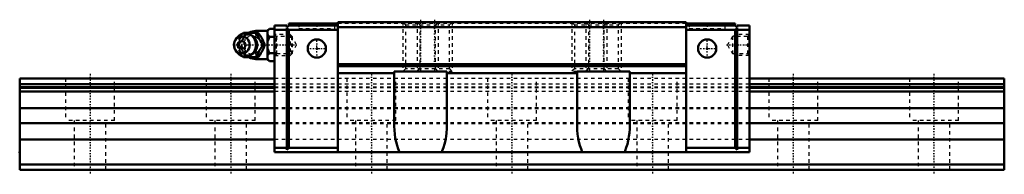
# Model space of a CAD drawing. Header units: millimetres. Extents: x -20 to 260, y -1 to 43.
import ezdxf

# ---------------------------------------------------------------- set-up
doc = ezdxf.new("R2010")
doc.units = ezdxf.units.MM
doc.linetypes.add('Center', pattern=[1.5, 0.45, -0.5, 0.05, -0.5])
doc.linetypes.add('Dashed', pattern=[2, 1, -1])
for name, color, linetype, lineweight in [('2d ConnectionPoints', 7, 'Continuous', 50), ('AM_0', 7, 'Continuous', 50), ('AM_4', 3, 'Continuous', 25), ('AM_5', 3, 'Continuous', 25), ('AM_7', 7, 'Center', 25), ('AM_9', 6, 'Dashed', 25)]:
    doc.layers.add(name, color=color, linetype=linetype, lineweight=lineweight)

# ---------------------------------------------------------------- blocks, each defined once
blk = doc.blocks.new('1_SRG_B_M6F_grease_nipple_joint_0_in_SRG30XLC1SS280LPG200BM6F7250001_0')
at = {"layer": 'AM_0'}
for p, q in [((50.5, 39.5), (47.2, 39.5)), ((51, 40.12), (50.5, 39.62)), ((50.5, 39.62), (50.5, 31.38)), ((51, 40.12), (52.5, 40.12)), ((41.7, 37.46), (41.34, 36.94)), ((43.43, 38.7), (43.65, 39)), ((43.65, 39), (47.83, 39)), ((51, 37.81), (52.5, 37.81)), ((41.34, 34.06), (41.7, 33.54)), ((49.27, 35.5), (49.71, 35.5)), ((43.65, 32), (43.42, 32.3)), ((43.65, 32), (47.83, 32)), ((47.2, 31.5), (50.5, 31.5)), ((50.5, 31.38), (51, 30.88)), ((51, 33.19), (52.5, 33.19)), ((51, 30.88), (52.5, 30.88))]:
    blk.add_line(p, q, dxfattribs=at)
for points in [[(51, 40.12), (50.71, 39.8), (50.5, 39.46)], [(47.4, 39), (47.58, 38.45), (47.68, 38.17), (47.8, 37.88), (47.98, 37.48), (48.21, 37.05), (48.45, 36.65), (48.72, 36.25), (49, 35.87), (49.27, 35.5)], [(49.71, 35.5), (49.58, 35.86), (49.45, 36.23), (49.28, 36.63), (49.09, 37.03), (48.78, 37.59), (48.43, 38.16), (48.13, 38.59), (47.83, 39)], [(50.5, 38.47), (50.56, 38.36), (50.75, 38.08), (51, 37.81)], [(51, 37.81), (50.71, 37.17), (50.5, 36.49)], [(49.27, 35.5), (48.87, 34.95), (48.67, 34.67), (48.47, 34.38), (48.22, 33.98), (48, 33.55), (47.81, 33.15), (47.65, 32.75), (47.52, 32.37), (47.4, 32)], [(47.83, 32), (48.1, 32.36), (48.35, 32.73), (48.61, 33.13), (48.85, 33.53), (49.15, 34.09), (49.4, 34.66), (49.56, 35.09), (49.71, 35.5)], [(50.5, 34.51), (50.56, 34.3), (50.75, 33.74), (51, 33.19)], [(51, 33.19), (50.71, 32.87), (50.5, 32.53)], [(50.5, 31.54), (50.56, 31.44), (50.75, 31.15), (51, 30.88)]]:
    blk.add_lwpolyline(points, dxfattribs=at)
for centre, radius, start, end in [((47.2, 35.5), 4, 90, 118.5998), ((44.16, 35.5), 3.3, 270, 90), ((47.2, 35.5), 4, 241.1241, 270)]:
    blk.add_arc(centre, radius, start, end, dxfattribs=at)
for major_axis in [(0, 2.42), (0, -1.12)]:
    blk.add_ellipse((43.15, 35.5), major_axis=major_axis, ratio=0.927184, dxfattribs=at)
blk.add_ellipse((44.16, 35.5), major_axis=(0, 3.3), ratio=0.927184, start_param=2.207257, end_param=7.217521, dxfattribs=at)
at = {"layer": 'AM_4'}
for p, q in [((47.2, 39.5), (47.2, 39.01)), ((47.2, 31.99), (47.2, 31.5))]:
    blk.add_line(p, q, dxfattribs=at)
blk.add_ellipse((44.97, 35.5), major_axis=(0, 2.97), ratio=0.927184, start_param=3.499913, end_param=5.924864, dxfattribs=at)
at = {"layer": 'AM_5', "linetype": 'Dashed'}
for p, q in [((53.04, 32.5), (53.04, 38.5)), ((52.5, 32.5), (53.04, 33.11))]:
    blk.add_line(p, q, dxfattribs=at)
at = {"layer": 'AM_7'}
for p, q in [((47.2, 31.3), (47.2, 39.7)), ((44.16, 32.04), (44.16, 38.97)), ((40.69, 35.5), (59.03, 35.5))]:
    blk.add_line(p, q, dxfattribs=at)
at = {"layer": 'AM_9'}
for p, q in [((47.2, 39.01), (47.2, 31.99)), ((56.89, 38.5), (52.5, 38.5)), ((57.5, 37.89), (56.89, 38.5)), ((56.89, 38.5), (56.89, 32.5)), ((57.5, 37.89), (57.5, 33.11)), ((41.78, 35.5), (42.21, 35.5)), ((47.45, 35.52), (47.45, 35.5)), ((47.45, 35.5), (47.45, 35.43)), ((52.5, 32.5), (56.89, 32.5)), ((56.89, 32.5), (57.5, 33.11))]:
    blk.add_line(p, q, dxfattribs=at)
for points in [[(41.78, 35.5), (41.9, 35.86), (42.03, 36.24), (42.1, 36.42)], [(44.08, 39), (43.96, 38.64), (43.82, 38.27), (43.66, 37.87), (43.46, 37.47), (43.16, 36.91), (42.81, 36.34), (42.51, 35.91), (42.21, 35.5)], [(46.21, 33.05), (46.1, 32.98), (45.87, 32.85), (45.62, 32.75), (45.36, 32.68), (45.1, 32.63), (44.83, 32.62), (44.56, 32.63), (44.3, 32.68), (44.04, 32.75), (43.79, 32.86), (43.55, 32.99), (43.32, 33.15), (43.11, 33.33), (42.92, 33.53), (42.75, 33.76), (42.6, 34), (42.47, 34.26), (42.37, 34.53), (42.29, 34.81), (42.24, 35.1), (42.22, 35.39), (42.22, 35.69), (42.25, 35.98), (42.31, 36.26), (42.39, 36.54), (42.5, 36.81), (42.63, 37.06), (42.79, 37.3), (42.96, 37.52), (43.16, 37.72), (43.37, 37.89), (43.6, 38.04), (43.84, 38.17), (44.09, 38.26), (44.34, 38.33), (44.61, 38.37), (44.88, 38.38), (45.14, 38.36), (45.41, 38.31), (45.67, 38.23), (45.92, 38.12), (46.14, 38)], [(42.45, 37.2), (42.59, 37.45), (42.84, 37.85), (43.1, 38.25), (43.38, 38.63), (43.43, 38.7)], [(46.14, 38), (46.15, 37.99), (46.38, 37.83), (46.58, 37.64), (46.67, 37.55)], [(48.36, 36.83), (48.03, 37.16), (47.64, 37.47), (47.2, 37.75)], [(42.08, 34.62), (42.03, 34.75), (41.9, 35.13), (41.78, 35.5)], [(42.21, 35.5), (42.47, 35.14), (42.73, 34.77), (42.99, 34.37), (43.23, 33.97), (43.53, 33.41), (43.78, 32.84), (43.94, 32.41), (44.08, 32)], [(43.42, 32.3), (43.38, 32.36), (43.11, 32.74), (42.85, 33.12), (42.6, 33.53), (42.39, 33.92)], [(47.2, 33.25), (47.66, 33.54), (48.04, 33.85), (48.35, 34.16)], [(48.77, 34.79), (48.88, 35.14), (48.92, 35.49), (48.89, 35.84), (48.78, 36.18), (48.77, 36.19)], [(46.52, 33.3), (46.33, 33.14), (46.21, 33.05)]]:
    blk.add_lwpolyline(points, dxfattribs=at)
blk.add_arc((47.2, 35.5), 4, 118.5998, 241.1241, dxfattribs=at)
for centre, major_axis, start_param, end_param in [((44.16, 35.5), (0, 3.3), 0.934336, 2.207257), ((44.97, 35.5), (0, 2.97), 5.924864, 7.135838), ((46.05, 35.5), (0, -2.57), 2.639469, 6.785309), ((44.97, 35.5), (0, 2.97), 2.211141, 3.499913)]:
    blk.add_ellipse(centre, major_axis=major_axis, ratio=0.927184, start_param=start_param, end_param=end_param, dxfattribs=at)
for centre, major_axis in [((44.7, 35.5), (0, -2.97)), ((46.18, 35.5), (0, -3.44))]:
    blk.add_ellipse(centre, major_axis=major_axis, ratio=0.927184, dxfattribs=at)
blk = doc.blocks.new('2_SRG30XLCSSB_M6F1_Slide25_65_0_in_SRG30XLC1SS280LPG200BM6F7250001_0')
at = {"layer": 'AM_0'}
for p, q in [((56, 41), (52.5, 41)), ((52.5, 41), (52.5, 5)), ((56, 39.8), (52.5, 39.8)), ((56, 40.5), (56.5, 41)), ((56, 41), (56, 40.5)), ((56.5, 39.8), (56, 40.3)), ((56, 40.3), (56, 5.7)), ((56.5, 41.6), (70.5, 41.6)), ((56.5, 41.6), (56.5, 41)), ((70.5, 41), (56.5, 41)), ((56.5, 39.8), (56.5, 6.2)), ((70.5, 39.8), (56.5, 39.8)), ((169.5, 42), (70.5, 42)), ((70.5, 42), (70.5, 5)), ((169.5, 40.6), (70.5, 40.6)), ((169.5, 42), (169.5, 5)), ((183.5, 41.6), (169.5, 41.6)), ((169.5, 41), (183.5, 41)), ((169.5, 39.8), (183.5, 39.8)), ((183.5, 41.6), (183.5, 41)), ((184, 40.5), (183.5, 41)), ((183.5, 39.8), (184, 40.3)), ((183.5, 39.8), (183.5, 6.2)), ((184, 41), (187.5, 41)), ((184, 41), (184, 40.5)), ((184, 40.3), (184, 5.7)), ((184, 39.8), (187.5, 39.8)), ((187.5, 41), (187.5, 5)), ((169.5, 30), (70.5, 30)), ((169.5, 29.5), (70.5, 29.5)), ((86.5, 12.8), (86.5, 28)), ((86.5, 28), (101.5, 28)), ((101.5, 28), (101.5, 12.8)), ((138.5, 28), (153.5, 28)), ((138.5, 12.8), (138.5, 28)), ((153.5, 28), (153.5, 12.8)), ((86.5, 27.52), (70.5, 27.52)), ((138.5, 27.52), (101.5, 27.52)), ((169.5, 27.52), (153.5, 27.52)), ((56, 6.2), (52.5, 6.2)), ((56, 5.7), (56.5, 6.2)), ((70.5, 6.2), (56.5, 6.2)), ((169.5, 6.2), (183.5, 6.2)), ((184, 5.7), (183.5, 6.2)), ((184, 6.2), (187.5, 6.2)), ((187.5, 5), (52.5, 5))]:
    blk.add_line(p, q, dxfattribs=at)
for points in [[(88, 5), (87.63, 5.94), (87.31, 6.92), (87.04, 7.96), (86.82, 9.03), (86.66, 10.12), (86.55, 11.24), (86.5, 12.37), (86.5, 12.8)], [(101.5, 12.8), (101.47, 11.66), (101.39, 10.54), (101.24, 9.43), (101.05, 8.35), (100.8, 7.3), (100.5, 6.3), (100.14, 5.34), (100, 5)], [(140, 5), (139.63, 5.94), (139.31, 6.92), (139.04, 7.96), (138.82, 9.03), (138.66, 10.12), (138.55, 11.24), (138.5, 12.37), (138.5, 12.8)], [(153.5, 12.8), (153.47, 11.66), (153.39, 10.54), (153.24, 9.43), (153.05, 8.35), (152.8, 7.3), (152.5, 6.3), (152.14, 5.34), (152, 5)]]:
    blk.add_lwpolyline(points, dxfattribs=at)
for centre in [(64.5, 34.5), (175.5, 34.5)]:
    blk.add_circle(centre, 2.6, dxfattribs=at)
at = {"layer": 'AM_5', "linetype": 'Dashed'}
for p, q in [((89, 42), (89, 28)), ((93, 42), (93, 28)), ((99, 42), (99, 28)), ((103, 42), (103, 28)), ((137, 42), (137, 28)), ((141, 42), (141, 28)), ((147, 42), (147, 28)), ((151, 42), (151, 28)), ((56.5, 38.5), (56.5, 32.5)), ((183.1, 37.96), (183.5, 38.5)), ((187.5, 38.5), (183.5, 38.5)), ((183.5, 38.5), (183.5, 32.5)), ((183.1, 33.04), (183.5, 32.5)), ((187.5, 32.5), (183.5, 32.5))]:
    blk.add_line(p, q, dxfattribs=at)
at = {"layer": 'AM_7'}
for p, q in [((94, 42.7), (94, 27.3)), ((98, 42.7), (98, 27.3)), ((142, 42.7), (142, 27.3)), ((146, 42.7), (146, 27.3)), ((64.5, 41.67), (64.5, 40.13)), ((175.5, 41.67), (175.5, 40.13)), ((64.5, 31.77), (64.5, 37.23)), ((175.5, 31.77), (175.5, 37.23)), ((61.77, 34.5), (67.23, 34.5)), ((172.77, 34.5), (178.23, 34.5)), ((180.97, 35.5), (187.81, 35.5))]:
    blk.add_line(p, q, dxfattribs=at)
at = {"layer": 'AM_9'}
for p, q in [((59.4, 41.6), (59.4, 40.2)), ((59.4, 40.2), (69.6, 40.2)), ((69.6, 40.2), (69.6, 41.6)), ((169.5, 41.6), (70.5, 41.6)), ((89, 42), (89.75, 41.25)), ((89.75, 41.25), (89.75, 28.75)), ((89.75, 41.25), (102.25, 41.25)), ((93, 42), (93.75, 41.25)), ((93.75, 41.25), (93.75, 28.75)), ((98.25, 41.25), (99, 42)), ((98.25, 28.75), (98.25, 41.25)), ((102.25, 41.25), (103, 42)), ((102.25, 28.75), (102.25, 41.25)), ((137, 42), (137.75, 41.25)), ((137.75, 41.25), (137.75, 28.75)), ((137.75, 41.25), (150.25, 41.25)), ((141, 42), (141.75, 41.25)), ((141.75, 41.25), (141.75, 28.75)), ((146.25, 41.25), (147, 42)), ((146.25, 28.75), (146.25, 41.25)), ((150.25, 41.25), (151, 42)), ((150.25, 28.75), (150.25, 41.25)), ((170.4, 41.6), (170.4, 40.2)), ((170.4, 40.2), (180.6, 40.2)), ((180.6, 40.2), (180.6, 41.6)), ((53.04, 37.96), (52.5, 38.5)), ((57.3, 37.96), (53.04, 37.96)), ((53.04, 37.96), (53.04, 33.04)), ((58.72, 35.5), (57.3, 37.96)), ((57.3, 37.96), (57.3, 33.04)), ((182.7, 37.96), (181.28, 35.5)), ((186.96, 37.96), (182.7, 37.96)), ((182.7, 37.96), (182.7, 33.04)), ((187.5, 38.5), (186.96, 37.96)), ((186.96, 37.96), (186.96, 33.04)), ((57.3, 33.04), (58.72, 35.5)), ((181.28, 35.5), (182.7, 33.04)), ((52.5, 32.5), (53.04, 33.04)), ((53.04, 33.04), (57.3, 33.04)), ((182.7, 33.04), (186.96, 33.04)), ((186.96, 33.04), (187.5, 32.5)), ((89.75, 28.75), (89, 28)), ((102.25, 28.75), (89.75, 28.75)), ((93.75, 28.75), (93, 28)), ((99, 28), (98.25, 28.75)), ((103, 28), (101.5, 28)), ((103, 28), (102.25, 28.75)), ((137.75, 28.75), (137, 28)), ((138.5, 28), (137, 28)), ((150.25, 28.75), (137.75, 28.75)), ((141.75, 28.75), (141, 28)), ((147, 28), (146.25, 28.75)), ((151, 28), (150.25, 28.75)), ((187.5, 26), (52.5, 26)), ((187.5, 24.34), (52.5, 24.34)), ((187.5, 23.52), (52.5, 23.52)), ((187.5, 23.27), (52.5, 23.27)), ((187.5, 22.3), (52.5, 22.3)), ((187.5, 17.59), (52.5, 17.59)), ((187.5, 17.38), (52.5, 17.38)), ((187.5, 13.32), (52.5, 13.32)), ((187.5, 13.11), (52.5, 13.11)), ((187.5, 8.6), (52.5, 8.6))]:
    blk.add_line(p, q, dxfattribs=at)
blk = doc.blocks.new('3_SRG30XLC28020_Track_0_in_SRG30XLC1SS280LPG200BM6F7250001_0')
at = {"layer": 'AM_0'}
for p, q in [((52.5, 26), (-20, 26)), ((-20, 26), (-20, 0)), ((260, 26), (187.5, 26)), ((260, 26), (260, 0)), ((52.5, 24.34), (-20, 24.34)), ((52.5, 23.52), (-20, 23.52)), ((52.5, 23.27), (-20, 23.27)), ((260, 24.34), (187.5, 24.34)), ((260, 23.52), (187.5, 23.52)), ((260, 23.27), (187.5, 23.27)), ((52.5, 22.3), (-20, 22.3)), ((260, 22.3), (187.5, 22.3)), ((52.5, 8.6), (-20, 8.6)), ((260, 8.6), (187.5, 8.6)), ((260, 1.5), (-20, 1.5)), ((260, 0), (-20, 0))]:
    blk.add_line(p, q, dxfattribs=at)
at = {"layer": 'AM_4'}
for p, q in [((52.5, 17.59), (-20, 17.59)), ((52.5, 17.38), (-20, 17.38)), ((260, 17.59), (187.5, 17.59)), ((260, 17.38), (187.5, 17.38)), ((52.5, 13.32), (-20, 13.32)), ((52.5, 13.11), (-20, 13.11)), ((260, 13.32), (187.5, 13.32)), ((260, 13.11), (187.5, 13.11))]:
    blk.add_line(p, q, dxfattribs=at)
at = {"layer": 'AM_7'}
for p, q in [((0, 27.3), (0, -1.3)), ((40, 27.3), (40, -1.3)), ((80, 27.3), (80, -1.3)), ((120, 27.3), (120, -1.3)), ((160, 27.3), (160, -1.3)), ((200, 27.3), (200, -1.3)), ((240, 27.3), (240, -1.3))]:
    blk.add_line(p, q, dxfattribs=at)
at = {"layer": 'AM_9'}
for p, q in [((-7, 26), (-7, 14)), ((7, 14), (7, 26)), ((33, 26), (33, 14)), ((47, 14), (47, 26)), ((187.5, 26), (52.5, 26)), ((73, 26), (73, 14)), ((87, 14), (87, 26)), ((113, 26), (113, 14)), ((127, 14), (127, 26)), ((153, 26), (153, 14)), ((167, 14), (167, 26)), ((193, 26), (193, 14)), ((207, 14), (207, 26)), ((233, 26), (233, 14)), ((247, 14), (247, 26)), ((187.5, 24.34), (52.5, 24.34)), ((187.5, 23.52), (52.5, 23.52)), ((187.5, 23.27), (52.5, 23.27)), ((187.5, 22.3), (52.5, 22.3)), ((187.5, 17.59), (52.5, 17.59)), ((187.5, 17.38), (52.5, 17.38)), ((7, 14), (-7, 14)), ((-4.5, 14), (-4.5, 0)), ((4.5, 0), (4.5, 14)), ((47, 14), (33, 14)), ((35.5, 14), (35.5, 0)), ((44.5, 0), (44.5, 14)), ((87, 14), (73, 14)), ((75.5, 14), (75.5, 0)), ((84.5, 0), (84.5, 14)), ((127, 14), (113, 14)), ((115.5, 14), (115.5, 0)), ((124.5, 0), (124.5, 14)), ((167, 14), (153, 14)), ((155.5, 14), (155.5, 0)), ((164.5, 0), (164.5, 14)), ((207, 14), (193, 14)), ((195.5, 14), (195.5, 0)), ((204.5, 0), (204.5, 14)), ((247, 14), (233, 14)), ((235.5, 14), (235.5, 0)), ((244.5, 0), (244.5, 14)), ((187.5, 13.32), (52.5, 13.32)), ((187.5, 13.11), (52.5, 13.11)), ((187.5, 8.6), (52.5, 8.6))]:
    blk.add_line(p, q, dxfattribs=at)

msp = doc.modelspace()

# ---------------------------------------------------------------- linework, layer by layer
at = {"layer": '2d ConnectionPoints'}
for p in [(52.5, 35.5), (64.5, 34.5), (64.5, 34.5), (175.5, 34.5), (175.5, 34.5), (187.5, 35.5), (-20, 5), (120, 5), (0, 0), (0, 0)]:
    msp.add_point(p, dxfattribs=at)

# ---------------------------------------------------------------- block references
for name in ['2_SRG30XLCSSB_M6F1_Slide25_65_0_in_SRG30XLC1SS280LPG200BM6F7250001_0', '1_SRG_B_M6F_grease_nipple_joint_0_in_SRG30XLC1SS280LPG200BM6F7250001_0', '3_SRG30XLC28020_Track_0_in_SRG30XLC1SS280LPG200BM6F7250001_0']:
    msp.add_blockref(name, (0, 0))

doc.saveas('drawing.dxf')
